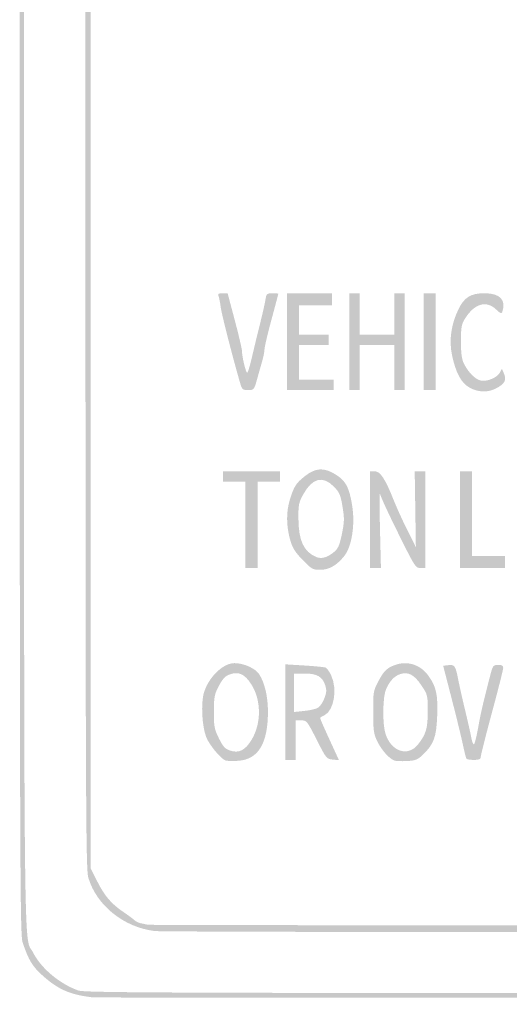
# Model space of a CAD drawing. Header units: inches. Extents: x -0.5 to 0.5, y -0.75 to 0.75.
# Tile 1 of 4: x -0.5 to -0.13, y -0.75 to -0.02. Entities that reach past the tile are written whole.
import ezdxf

# ---------------------------------------------------------------- set-up
doc = ezdxf.new("R2010")
doc.units = ezdxf.units.IN
doc.header["$MEASUREMENT"] = 0

msp = doc.modelspace()

# ---------------------------------------------------------------- hatches: boundary and pattern name
h = msp.add_hatch(color=7)
edge = h.paths.add_edge_path()
edge.add_spline(control_points=[(-0.44167, -0.74661), (-0.45795, -0.74469), (-0.46657, -0.74099), (-0.4779, -0.73106), (-0.48598, -0.72397), (-0.48898, -0.71908), (-0.49339, -0.70577), (-0.49536, -0.69983), (-0.49551, -0.64767), (-0.49551, 0), (-0.49551, 0.64767), (-0.49536, 0.69983), (-0.49339, 0.70577), (-0.48898, 0.71908), (-0.48598, 0.72397), (-0.4779, 0.73106), (-0.46855, 0.73925), (-0.46256, 0.74246), (-0.45192, 0.74498), (-0.44036, 0.74771), (0.44036, 0.74771), (0.45192, 0.74498), (0.46256, 0.74246), (0.46855, 0.73925), (0.4779, 0.73106), (0.48598, 0.72397), (0.48898, 0.71908), (0.49339, 0.70577), (0.49536, 0.69983), (0.49551, 0.64767), (0.49551, 0), (0.49551, -0.64767), (0.49536, -0.69983), (0.49339, -0.70577), (0.48897, -0.71909), (0.48598, -0.72397), (0.4779, -0.73105), (0.469, -0.73885), (0.4644, -0.74153), (0.45465, -0.74461), (0.44865, -0.7465), (0.4093, -0.7467), (0.00513, -0.74687), (-0.23849, -0.74698), (-0.43955, -0.74686), (-0.44167, -0.74661)], knot_values=[0, 0, 0, 0, 1, 1, 1, 2, 2, 2, 3, 3, 3, 4, 4, 4, 5, 5, 5, 6, 6, 6, 7, 7, 7, 8, 8, 8, 9, 9, 9, 10, 10, 10, 11, 11, 11, 12, 12, 12, 13, 13, 13, 14, 14, 14, 15, 15, 15, 15], degree=3, periodic=0)
edge = h.paths.add_edge_path(flags=0)
edge.add_spline(control_points=[(0.45202, -0.74146), (0.46577, -0.73682), (0.47963, -0.72519), (0.48573, -0.71318), (0.49279, -0.69926), (0.49231, -0.75179), (0.49231, 0), (0.49231, 0.75179), (0.49279, 0.69926), (0.48573, 0.71318), (0.47963, 0.72519), (0.46577, 0.73682), (0.45202, 0.74146), (0.44617, 0.74343), (0.41213, 0.74359), (0, 0.74359), (-0.41213, 0.74359), (-0.44617, 0.74343), (-0.45202, 0.74146), (-0.46577, 0.73682), (-0.47963, 0.72519), (-0.48573, 0.71318), (-0.49279, 0.69926), (-0.49231, 0.75179), (-0.49231, 0), (-0.49231, -0.75179), (-0.49279, -0.69926), (-0.48573, -0.71318), (-0.47967, -0.72511), (-0.466, -0.73661), (-0.45192, -0.74159), (-0.44754, -0.74315), (-0.38223, -0.74342), (-0.00055, -0.7435), (0.41224, -0.74358), (0.44617, -0.74343), (0.45202, -0.74146)], knot_values=[0, 0, 0, 0, 1, 1, 1, 2, 2, 2, 3, 3, 3, 4, 4, 4, 5, 5, 5, 6, 6, 6, 7, 7, 7, 8, 8, 8, 9, 9, 9, 10, 10, 10, 11, 11, 11, 12, 12, 12, 12], degree=3, periodic=0)
h = msp.add_hatch(color=7)
edge = h.paths.add_edge_path()
edge.add_spline(control_points=[(-0.39551, -0.69744), (-0.41846, -0.69462), (-0.43859, -0.67841), (-0.44466, -0.65787), (-0.44664, -0.65117), (-0.44679, -0.60336), (-0.44679, 0), (-0.44679, 0.60336), (-0.44664, 0.65117), (-0.44466, 0.65787), (-0.43977, 0.67443), (-0.42738, 0.68685), (-0.40803, 0.6946)], knot_values=[0, 0, 0, 0, 1, 1, 1, 2, 2, 2, 3, 3, 3, 4, 4, 4, 4], degree=3, periodic=0)
edge.add_line((-0.40803, 0.6946), (-0.39936, 0.69808))
edge.add_line((-0.39936, 0.69808), (0, 0.69808))
edge.add_line((0, 0.69808), (0.39936, 0.69808))
edge.add_line((0.39936, 0.69808), (0.40803, 0.6946))
edge.add_spline(control_points=[(0.40803, 0.6946), (0.42738, 0.68685), (0.43977, 0.67443), (0.44466, 0.65787), (0.44664, 0.65117), (0.44679, 0.60336), (0.44679, 0), (0.44679, -0.60336), (0.44664, -0.65117), (0.44466, -0.65787), (0.43977, -0.67443), (0.42738, -0.68685), (0.40803, -0.6946)], knot_values=[0, 0, 0, 0, 1, 1, 1, 2, 2, 2, 3, 3, 3, 4, 4, 4, 4], degree=3, periodic=0)
edge.add_line((0.40803, -0.6946), (0.39936, -0.69808))
edge.add_line((0.39936, -0.69808), (0.00577, -0.69823))
edge.add_spline(control_points=[(0.00577, -0.69823), (-0.21071, -0.69832), (-0.39128, -0.69796), (-0.39551, -0.69744)], knot_values=[0, 0, 0, 0, 1, 1, 1, 1], degree=3, periodic=0)
edge = h.paths.add_edge_path(flags=0)
edge.add_spline(control_points=[(0.40769, -0.69115), (0.40946, -0.69017), (0.41119, -0.68898), (0.41154, -0.68851), (0.41189, -0.68804), (0.41506, -0.68571), (0.41859, -0.68335), (0.42765, -0.67727), (0.43272, -0.67131), (0.43819, -0.66032)], knot_values=[0, 0, 0, 0, 1, 1, 1, 2, 2, 2, 3, 3, 3, 3], degree=3, periodic=0)
edge.add_line((0.43819, -0.66032), (0.44295, -0.65077))
edge.add_line((0.44295, -0.65077), (0.44295, 0))
edge.add_line((0.44295, 0), (0.44295, 0.65077))
edge.add_line((0.44295, 0.65077), (0.43819, 0.66032))
edge.add_spline(control_points=[(0.43819, 0.66032), (0.43273, 0.6713), (0.42767, 0.67725), (0.41859, 0.68337), (0.41506, 0.68575), (0.41142, 0.68845), (0.41049, 0.68936), (0.40956, 0.69027), (0.40725, 0.69146), (0.40536, 0.69199), (0.40087, 0.69324), (-0.40087, 0.69324), (-0.40536, 0.69199), (-0.40725, 0.69146), (-0.40956, 0.69027), (-0.41049, 0.68936), (-0.41142, 0.68845), (-0.41506, 0.68575), (-0.41859, 0.68337), (-0.42767, 0.67725), (-0.43273, 0.6713), (-0.43819, 0.66032)], knot_values=[0, 0, 0, 0, 1, 1, 1, 2, 2, 2, 3, 3, 3, 4, 4, 4, 5, 5, 5, 6, 6, 6, 7, 7, 7, 7], degree=3, periodic=0)
edge.add_line((-0.43819, 0.66032), (-0.44295, 0.65077))
edge.add_line((-0.44295, 0.65077), (-0.44295, 0))
edge.add_line((-0.44295, 0), (-0.44295, -0.65077))
edge.add_line((-0.44295, -0.65077), (-0.43819, -0.66032))
edge.add_spline(control_points=[(-0.43819, -0.66032), (-0.43273, -0.6713), (-0.42767, -0.67725), (-0.41859, -0.68337), (-0.41506, -0.68575), (-0.41142, -0.68845), (-0.41049, -0.68936), (-0.40956, -0.69027), (-0.40754, -0.69129), (-0.406, -0.69161), (-0.40446, -0.69194), (-0.40205, -0.69245), (-0.40064, -0.69276), (-0.39923, -0.69306), (-0.2175, -0.69322), (0.00321, -0.69313), (0.3445, -0.69298), (0.40497, -0.69268), (0.40769, -0.69115)], knot_values=[0, 0, 0, 0, 1, 1, 1, 2, 2, 2, 3, 3, 3, 4, 4, 4, 5, 5, 5, 6, 6, 6, 6], degree=3, periodic=0)
h = msp.add_hatch(color=7)
edge = h.paths.add_edge_path()
edge.add_spline(control_points=[(-0.33261, -0.28942), (-0.33861, -0.26837), (-0.34592, -0.2396), (-0.34657, -0.23456), (-0.34698, -0.23135), (-0.34769, -0.22775), (-0.34815, -0.22654), (-0.34883, -0.22479), (-0.34825, -0.22436), (-0.34521, -0.22436)], knot_values=[0, 0, 0, 0, 1, 1, 1, 2, 2, 2, 3, 3, 3, 3], degree=3, periodic=0)
edge.add_line((-0.34521, -0.22436), (-0.34143, -0.22436))
edge.add_line((-0.34143, -0.22436), (-0.33608, -0.24455))
edge.add_spline(control_points=[(-0.33608, -0.24455), (-0.33314, -0.25566), (-0.33074, -0.266), (-0.33075, -0.26753), (-0.33078, -0.27153), (-0.32792, -0.28333), (-0.32692, -0.28333), (-0.32646, -0.28333), (-0.32484, -0.278), (-0.32333, -0.27147), (-0.32182, -0.26495), (-0.31914, -0.25385), (-0.31737, -0.24679), (-0.31559, -0.23974), (-0.31382, -0.23181), (-0.31342, -0.22917), (-0.31275, -0.22468), (-0.31241, -0.22436), (-0.30828, -0.22436), (-0.30584, -0.22436), (-0.30385, -0.22452), (-0.30385, -0.22472), (-0.30385, -0.22492), (-0.30615, -0.23363), (-0.30897, -0.24407), (-0.31179, -0.25451), (-0.3141, -0.26434), (-0.3141, -0.26591), (-0.3141, -0.26748), (-0.31492, -0.27161), (-0.31591, -0.27509), (-0.31691, -0.27857), (-0.31865, -0.28473), (-0.31979, -0.28878), (-0.3218, -0.29593), (-0.322, -0.29615), (-0.32628, -0.29615), (-0.33051, -0.29615), (-0.33078, -0.29587), (-0.33261, -0.28942)], knot_values=[0, 0, 0, 0, 1, 1, 1, 2, 2, 2, 3, 3, 3, 4, 4, 4, 5, 5, 5, 6, 6, 6, 7, 7, 7, 8, 8, 8, 9, 9, 9, 10, 10, 10, 11, 11, 11, 12, 12, 12, 13, 13, 13, 13], degree=3, periodic=0)
for points in [[(-0.29744, -0.26026), (-0.29744, -0.22436), (-0.28077, -0.22436), (-0.2641, -0.22436), (-0.2641, -0.22885), (-0.2641, -0.23333), (-0.27628, -0.23333), (-0.28846, -0.23333), (-0.28846, -0.24423), (-0.28846, -0.25513), (-0.27756, -0.25513), (-0.26667, -0.25513), (-0.26667, -0.25897), (-0.26667, -0.26282), (-0.27756, -0.26282), (-0.28846, -0.26282), (-0.28846, -0.27564), (-0.28846, -0.28846), (-0.27564, -0.28846), (-0.26282, -0.28846), (-0.26282, -0.29231), (-0.26282, -0.29615), (-0.28013, -0.29615), (-0.29744, -0.29615), (-0.29744, -0.26026)], [(-0.25128, -0.26026), (-0.25128, -0.22436), (-0.24744, -0.22436), (-0.24359, -0.22436), (-0.24359, -0.23974), (-0.24359, -0.25513), (-0.23077, -0.25513), (-0.21795, -0.25513), (-0.21795, -0.23974), (-0.21795, -0.22436), (-0.2141, -0.22436), (-0.21026, -0.22436), (-0.21026, -0.26026), (-0.21026, -0.29615), (-0.2141, -0.29615), (-0.21795, -0.29615), (-0.21795, -0.27949), (-0.21795, -0.26282), (-0.23077, -0.26282), (-0.24359, -0.26282), (-0.24359, -0.27949), (-0.24359, -0.29615), (-0.24744, -0.29615), (-0.25128, -0.29615), (-0.25128, -0.26026)], [(-0.19615, -0.26026), (-0.19615, -0.22436), (-0.19167, -0.22436), (-0.18718, -0.22436), (-0.18718, -0.26026), (-0.18718, -0.29615), (-0.19167, -0.29615), (-0.19615, -0.29615), (-0.19615, -0.26026)], [(-0.32821, -0.39615), (-0.32821, -0.3641), (-0.33654, -0.3641), (-0.34487, -0.3641), (-0.34487, -0.36026), (-0.34487, -0.35641), (-0.32372, -0.35641), (-0.30256, -0.35641), (-0.30256, -0.36026), (-0.30256, -0.3641), (-0.3109, -0.3641), (-0.31923, -0.3641), (-0.31923, -0.39615), (-0.31923, -0.42821), (-0.32372, -0.42821), (-0.32821, -0.42821), (-0.32821, -0.39615)], [(-0.16923, -0.39231), (-0.16923, -0.35641), (-0.16474, -0.35641), (-0.16026, -0.35641), (-0.16026, -0.38782), (-0.16026, -0.41923), (-0.14808, -0.41923), (-0.1359, -0.41923), (-0.1359, -0.42372), (-0.1359, -0.42821), (-0.15256, -0.42821), (-0.16923, -0.42821), (-0.16923, -0.39231)]]:
    msp.add_hatch(color=7).paths.add_polyline_path(points)
h = msp.add_hatch(color=7)
edge = h.paths.add_edge_path()
edge.add_spline(control_points=[(-0.16218, -0.29434), (-0.16828, -0.29098), (-0.17243, -0.28325), (-0.17515, -0.27019), (-0.17743, -0.25925), (-0.17584, -0.2477), (-0.1705, -0.23652), (-0.16614, -0.22739), (-0.16132, -0.22436), (-0.15112, -0.22436), (-0.1395, -0.22436), (-0.13483, -0.22931), (-0.13792, -0.23834), (-0.13838, -0.23969), (-0.13952, -0.23921), (-0.1424, -0.23645), (-0.14985, -0.22932), (-0.1586, -0.23198), (-0.16577, -0.24357), (-0.16813, -0.24739), (-0.16855, -0.24994), (-0.16851, -0.26026), (-0.16848, -0.26946), (-0.1679, -0.27353), (-0.16614, -0.27692), (-0.1628, -0.28336), (-0.15788, -0.28822), (-0.1538, -0.28911), (-0.14924, -0.29011), (-0.14168, -0.28696), (-0.13968, -0.28322)], knot_values=[0, 0, 0, 0, 1, 1, 1, 2, 2, 2, 3, 3, 3, 4, 4, 4, 5, 5, 5, 6, 6, 6, 7, 7, 7, 8, 8, 8, 9, 9, 9, 10, 10, 10, 10], degree=3, periodic=0)
edge.add_line((-0.13968, -0.28322), (-0.13813, -0.28032))
edge.add_line((-0.13813, -0.28032), (-0.13658, -0.28407))
edge.add_spline(control_points=[(-0.13658, -0.28407), (-0.13461, -0.28885), (-0.13615, -0.29166), (-0.14258, -0.29498), (-0.14868, -0.29813), (-0.15571, -0.2979), (-0.16218, -0.29434)], knot_values=[0, 0, 0, 0, 1, 1, 1, 2, 2, 2, 2], degree=3, periodic=0)
h = msp.add_hatch(color=7)
edge = h.paths.add_edge_path()
edge.add_spline(control_points=[(-0.28587, -0.42212), (-0.2917, -0.4161), (-0.29342, -0.41327), (-0.29523, -0.40675), (-0.29798, -0.39678), (-0.29804, -0.38644), (-0.2954, -0.3778), (-0.29225, -0.36754), (-0.29086, -0.36533), (-0.28418, -0.36004), (-0.27616, -0.35369), (-0.26992, -0.35338), (-0.26122, -0.3589), (-0.25379, -0.36361), (-0.25131, -0.36831), (-0.24914, -0.38175), (-0.24685, -0.39592), (-0.2494, -0.41231), (-0.25495, -0.41922), (-0.26064, -0.4263), (-0.26622, -0.42949), (-0.27288, -0.42949), (-0.27831, -0.42949), (-0.27923, -0.42896), (-0.28587, -0.42212)], knot_values=[0, 0, 0, 0, 1, 1, 1, 2, 2, 2, 3, 3, 3, 4, 4, 4, 5, 5, 5, 6, 6, 6, 7, 7, 7, 8, 8, 8, 8], degree=3, periodic=0)
edge = h.paths.add_edge_path(flags=0)
edge.add_spline(control_points=[(-0.26249, -0.41623), (-0.25977, -0.41401), (-0.25851, -0.41129), (-0.25706, -0.40443), (-0.25477, -0.3936), (-0.25473, -0.39162), (-0.25659, -0.38087), (-0.25781, -0.37383), (-0.25885, -0.37164), (-0.26285, -0.36763), (-0.27089, -0.35957), (-0.27856, -0.36144), (-0.28509, -0.37305), (-0.28873, -0.37951), (-0.28904, -0.38101), (-0.28895, -0.39164), (-0.28882, -0.4079), (-0.285, -0.41612), (-0.27577, -0.41999), (-0.27186, -0.42163), (-0.26765, -0.42044), (-0.26249, -0.41623)], knot_values=[0, 0, 0, 0, 1, 1, 1, 2, 2, 2, 3, 3, 3, 4, 4, 4, 5, 5, 5, 6, 6, 6, 7, 7, 7, 7], degree=3, periodic=0)
h = msp.add_hatch(color=7)
edge = h.paths.add_edge_path()
edge.add_line((-0.2359, -0.39231), (-0.2359, -0.35641))
edge.add_line((-0.2359, -0.35641), (-0.23237, -0.35641))
edge.add_spline(control_points=[(-0.23237, -0.35641), (-0.22828, -0.35641), (-0.22461, -0.36206), (-0.21819, -0.37821), (-0.21609, -0.38349), (-0.21157, -0.39342), (-0.20815, -0.40026)], knot_values=[0, 0, 0, 0, 1, 1, 1, 2, 2, 2, 2], degree=3, periodic=0)
edge.add_line((-0.20815, -0.40026), (-0.20192, -0.41269))
edge.add_line((-0.20192, -0.41269), (-0.20235, -0.38455))
edge.add_line((-0.20235, -0.38455), (-0.20278, -0.35641))
edge.add_line((-0.20278, -0.35641), (-0.19883, -0.35641))
edge.add_line((-0.19883, -0.35641), (-0.19487, -0.35641))
edge.add_line((-0.19487, -0.35641), (-0.19487, -0.39231))
edge.add_line((-0.19487, -0.39231), (-0.19487, -0.42821))
edge.add_line((-0.19487, -0.42821), (-0.19853, -0.42821))
edge.add_spline(control_points=[(-0.19853, -0.42821), (-0.20197, -0.42821), (-0.20278, -0.427), (-0.21254, -0.40737), (-0.22211, -0.38811), (-0.22687, -0.37789), (-0.22854, -0.37308), (-0.2289, -0.37202), (-0.22889, -0.38399), (-0.2285, -0.39968)], knot_values=[0, 0, 0, 0, 1, 1, 1, 2, 2, 2, 3, 3, 3, 3], degree=3, periodic=0)
edge.add_line((-0.2285, -0.39968), (-0.22781, -0.42821))
edge.add_line((-0.22781, -0.42821), (-0.23185, -0.42821))
edge.add_line((-0.23185, -0.42821), (-0.2359, -0.42821))
edge.add_line((-0.2359, -0.42821), (-0.2359, -0.39231))
h = msp.add_hatch(color=7)
edge = h.paths.add_edge_path()
edge.add_spline(control_points=[(-0.21795, -0.57096), (-0.2218, -0.56942), (-0.22725, -0.56331), (-0.23035, -0.55705), (-0.23319, -0.55131), (-0.23352, -0.549), (-0.23356, -0.53505), (-0.23361, -0.51986), (-0.2335, -0.51926), (-0.22941, -0.51158), (-0.22615, -0.50548), (-0.22404, -0.50313), (-0.22005, -0.50121), (-0.20982, -0.49626), (-0.19916, -0.49898), (-0.19252, -0.50822), (-0.18681, -0.51618), (-0.18553, -0.52213), (-0.18613, -0.53796), (-0.18673, -0.55367), (-0.18865, -0.55888), (-0.19667, -0.56658), (-0.20065, -0.57041), (-0.20222, -0.57104), (-0.20864, -0.57136), (-0.2127, -0.57156), (-0.21689, -0.57138), (-0.21795, -0.57096)], knot_values=[0, 0, 0, 0, 1, 1, 1, 2, 2, 2, 3, 3, 3, 4, 4, 4, 5, 5, 5, 6, 6, 6, 7, 7, 7, 8, 8, 8, 9, 9, 9, 9], degree=3, periodic=0)
edge = h.paths.add_edge_path(flags=0)
edge.add_spline(control_points=[(-0.20026, -0.55893), (-0.19437, -0.55137), (-0.19313, -0.54717), (-0.19311, -0.53457), (-0.19309, -0.52264), (-0.1932, -0.52217), (-0.19774, -0.51533), (-0.20304, -0.50735), (-0.2076, -0.50488), (-0.21344, -0.50683), (-0.21789, -0.50831), (-0.22116, -0.51176), (-0.22398, -0.51795), (-0.22647, -0.5234), (-0.22681, -0.54304), (-0.22456, -0.55064), (-0.22052, -0.56427), (-0.20781, -0.56861), (-0.20026, -0.55893)], knot_values=[0, 0, 0, 0, 1, 1, 1, 2, 2, 2, 3, 3, 3, 4, 4, 4, 5, 5, 5, 6, 6, 6, 6], degree=3, periodic=0)
h = msp.add_hatch(color=7)
edge = h.paths.add_edge_path()
edge.add_spline(control_points=[(-0.34277, -0.57096), (-0.34574, -0.5701), (-0.35222, -0.56285), (-0.35623, -0.55589), (-0.3596, -0.55004), (-0.36129, -0.53447), (-0.35971, -0.52392), (-0.35788, -0.51172), (-0.34586, -0.49872), (-0.33642, -0.49872), (-0.32934, -0.49872), (-0.32063, -0.50271), (-0.31784, -0.50723), (-0.31392, -0.51357), (-0.31157, -0.52366), (-0.31155, -0.53423), (-0.31151, -0.55828), (-0.31856, -0.5701), (-0.33356, -0.57116), (-0.33732, -0.57143), (-0.34146, -0.57133), (-0.34277, -0.57096)], knot_values=[0, 0, 0, 0, 1, 1, 1, 2, 2, 2, 3, 3, 3, 4, 4, 4, 5, 5, 5, 6, 6, 6, 7, 7, 7, 7], degree=3, periodic=0)
edge = h.paths.add_edge_path(flags=0)
edge.add_spline(control_points=[(-0.32358, -0.55541), (-0.31636, -0.54343), (-0.31645, -0.52613), (-0.32378, -0.51459), (-0.32872, -0.50683), (-0.33306, -0.50477), (-0.33969, -0.50702), (-0.3431, -0.50818), (-0.34498, -0.51013), (-0.34785, -0.51548), (-0.3512, -0.52173), (-0.35158, -0.52367), (-0.35163, -0.53462), (-0.35167, -0.54552), (-0.35129, -0.54759), (-0.34795, -0.55438), (-0.34494, -0.56053), (-0.34338, -0.56226), (-0.33974, -0.56351), (-0.33307, -0.5658), (-0.32844, -0.56348), (-0.32358, -0.55541)], knot_values=[0, 0, 0, 0, 1, 1, 1, 2, 2, 2, 3, 3, 3, 4, 4, 4, 5, 5, 5, 6, 6, 6, 7, 7, 7, 7], degree=3, periodic=0)
h = msp.add_hatch(color=7)
edge = h.paths.add_edge_path()
edge.add_line((-0.29872, -0.53506), (-0.29872, -0.49961))
edge.add_line((-0.29872, -0.49961), (-0.28467, -0.50047))
edge.add_spline(control_points=[(-0.28467, -0.50047), (-0.27694, -0.50094), (-0.2698, -0.50163), (-0.2688, -0.50202), (-0.26781, -0.5024), (-0.26591, -0.50512), (-0.26458, -0.50806), (-0.25999, -0.51829), (-0.26261, -0.5337), (-0.26956, -0.53732), (-0.27114, -0.53814), (-0.27261, -0.53895), (-0.27282, -0.53912), (-0.27318, -0.53942), (-0.27139, -0.54354), (-0.26264, -0.56258)], knot_values=[0, 0, 0, 0, 1, 1, 1, 2, 2, 2, 3, 3, 3, 4, 4, 4, 5, 5, 5, 5], degree=3, periodic=0)
edge.add_line((-0.26264, -0.56258), (-0.25892, -0.57067))
edge.add_line((-0.25892, -0.57067), (-0.26355, -0.57027))
edge.add_spline(control_points=[(-0.26355, -0.57027), (-0.26806, -0.56988), (-0.26836, -0.56951), (-0.27543, -0.55554), (-0.2824, -0.54179), (-0.28286, -0.5412), (-0.28686, -0.54112)], knot_values=[0, 0, 0, 0, 1, 1, 1, 2, 2, 2, 2], degree=3, periodic=0)
edge.add_line((-0.28686, -0.54112), (-0.29103, -0.54103))
edge.add_line((-0.29103, -0.54103), (-0.29103, -0.55577))
edge.add_line((-0.29103, -0.55577), (-0.29103, -0.57051))
edge.add_line((-0.29103, -0.57051), (-0.29487, -0.57051))
edge.add_line((-0.29487, -0.57051), (-0.29872, -0.57051))
edge.add_line((-0.29872, -0.57051), (-0.29872, -0.53506))
edge = h.paths.add_edge_path(flags=0)
edge.add_spline(control_points=[(-0.27436, -0.53175), (-0.27293, -0.53086), (-0.27085, -0.52773), (-0.26972, -0.52479), (-0.26806, -0.52044), (-0.26796, -0.5186), (-0.26916, -0.51495), (-0.27124, -0.50866), (-0.2753, -0.50641), (-0.28457, -0.50641)], knot_values=[0, 0, 0, 0, 1, 1, 1, 2, 2, 2, 3, 3, 3, 3], degree=3, periodic=0)
edge.add_line((-0.28457, -0.50641), (-0.29231, -0.50641))
edge.add_line((-0.29231, -0.50641), (-0.29231, -0.5207))
edge.add_line((-0.29231, -0.5207), (-0.29231, -0.53498))
edge.add_line((-0.29231, -0.53498), (-0.28463, -0.53418))
edge.add_spline(control_points=[(-0.28463, -0.53418), (-0.28041, -0.53374), (-0.27579, -0.53265), (-0.27436, -0.53175)], knot_values=[0, 0, 0, 0, 1, 1, 1, 1], degree=3, periodic=0)
h = msp.add_hatch(color=7)
edge = h.paths.add_edge_path()
edge.add_spline(control_points=[(-0.16451, -0.56955), (-0.16482, -0.56902), (-0.16606, -0.56397), (-0.16727, -0.55833), (-0.16847, -0.55269), (-0.17221, -0.5374), (-0.17558, -0.52436)], knot_values=[0, 0, 0, 0, 1, 1, 1, 2, 2, 2, 2], degree=3, periodic=0)
edge.add_line((-0.17558, -0.52436), (-0.1817, -0.50064))
edge.add_line((-0.1817, -0.50064), (-0.17784, -0.50023))
edge.add_spline(control_points=[(-0.17784, -0.50023), (-0.17318, -0.49972), (-0.1725, -0.50071), (-0.17056, -0.51075), (-0.16974, -0.51506), (-0.16739, -0.52551), (-0.16535, -0.53397), (-0.16331, -0.54244), (-0.16126, -0.55152), (-0.1608, -0.55417), (-0.16035, -0.55681), (-0.15952, -0.55897), (-0.15897, -0.55897), (-0.15842, -0.55897), (-0.15697, -0.55335), (-0.15575, -0.54647), (-0.1538, -0.5355), (-0.15181, -0.52694), (-0.1462, -0.50545), (-0.14493, -0.50059), (-0.14437, -0.5), (-0.14098, -0.5), (-0.13821, -0.5), (-0.13718, -0.50061), (-0.13719, -0.50224), (-0.13719, -0.50348), (-0.14093, -0.51833), (-0.14551, -0.53526), (-0.15008, -0.55218), (-0.15383, -0.56704), (-0.15383, -0.56827), (-0.15384, -0.57002), (-0.15495, -0.57051), (-0.1589, -0.57051), (-0.16168, -0.57051), (-0.1642, -0.57008), (-0.16451, -0.56955)], knot_values=[0, 0, 0, 0, 1, 1, 1, 2, 2, 2, 3, 3, 3, 4, 4, 4, 5, 5, 5, 6, 6, 6, 7, 7, 7, 8, 8, 8, 9, 9, 9, 10, 10, 10, 11, 11, 11, 12, 12, 12, 12], degree=3, periodic=0)

doc.saveas('drawing.dxf')
